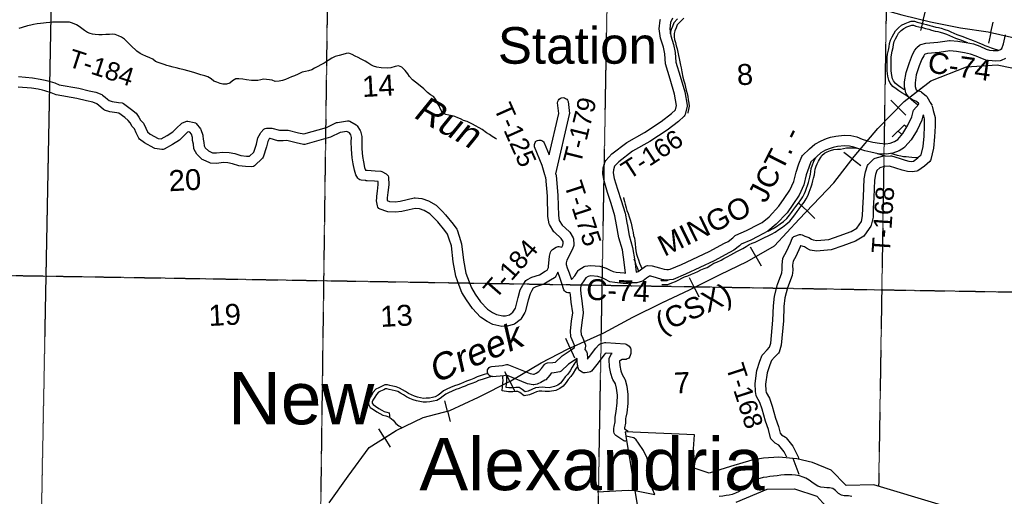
# Model space of a CAD drawing. Header units: feet. Extents: x -155 to 2562643, y -56 to 364810.
# Tile 53 of 121: x 2495666 to 2514493, y 233530 to 242643. Entities that reach past the tile are written whole.
import ezdxf
from ezdxf.enums import TextEntityAlignment as Align

# ---------------------------------------------------------------- set-up
doc = ezdxf.new("R2010")
doc.units = ezdxf.units.FT
doc.header["$MEASUREMENT"] = 0
doc.linetypes.add('HIDDEN2', pattern=[0.1875, 0.125, -0.0625])
doc.linetypes.add('water', pattern=[0])
for name, color, linetype in [('COUNTY-RD', 7, 'Continuous'), ('CR-TEXT', 7, 'Continuous'), ('INCORPORATED', 3, 'Continuous'), ('MTEXT', 2, 'Continuous'), ('RAILROAD', 6, 'Continuous'), ('SECTION', 8, 'HIDDEN2'), ('SECTION-TEXT', 8, 'Continuous'), ('STATE-RT', 2, 'Continuous'), ('STREET-RURAL', 14, 'Continuous'), ('STREET-URBAN', 15, 'Continuous'), ('TR-TEXT', 6, 'Continuous'), ('TWP-RD', 6, 'Continuous'), ('WATER-TEXT', 1, 'Continuous'), ('WATERWAY', 14, 'water')]:
    doc.layers.add(name, color=color, linetype=linetype)
doc.styles.add('ARIAL', font='arial.ttf')

msp = doc.modelspace()

# ---------------------------------------------------------------- linework, layer by layer
at = {"layer": 'COUNTY-RD'}
for points in [[(2513444, 242246.89), (2513456.16, 242247.11), (2513602.72, 242231.97), (2513763.81, 242207.16), (2513900.95, 242178.91), (2514027.47, 242134.79), (2514145.88, 242082.27), (2514208.36, 242060.68), (2514276.51, 242054.88), (2514326.83, 242052.05), (2514374.81, 242055.34), (2514421.15, 242075.97), (2514448.33, 242093.49), (2514477.85, 242183.26), (2514513.56, 242355.58)], [(2507451.61, 237816.09), (2507491.87, 237827.92), (2507535.58, 237860.52), (2507630.15, 237928.5), (2507649.78, 237937.03), (2507670.8, 237941.22), (2507761.97, 237939.69), (2507902.78, 237901.28), (2507991.41, 237872.28), (2508037.15, 237865.49), (2508073.38, 237865.95), (2508106.04, 237871.42), (2508317.95, 237961.11), (2508852, 238212.48), (2509144.05, 238369.65), (2509211.47, 238404.54), (2509299.5, 238474.83), (2509349.4, 238517.25), (2509361.93, 238525.06), (2509560.54, 238611.39), (2509675.78, 238670.39), (2509675.81, 238670.42), (2509686.03, 238675.64), (2509699.14, 238682.35), (2509699.19, 238682.36), (2509861.51, 238765.23), (2509994.65, 238876.33), (2510182.28, 239075.13), (2510283.92, 239224.46), (2510394.61, 239384.87), (2510468.69, 239551.32), (2510511.45, 239730.42), (2510565.91, 239883.99), (2510622.98, 240029.09), (2510635.9, 240047.9), (2510770.31, 240171.06), (2510868.04, 240262.67), (2510989.67, 240329.11), (2511091.18, 240369.6), (2511166.23, 240395.02), (2511271.22, 240418.83), (2511433, 240434.07), (2511559.08, 240426.51), (2511672.67, 240400.14), (2511774.09, 240360.13), (2511875.75, 240329.45), (2511981.14, 240303.98), (2512106.62, 240279.36), (2512227.65, 240272.12), (2512312.85, 240284.52), (2512393.5, 240314.24), (2512455.51, 240355.35), (2512549.54, 240464.4), (2512649.89, 240628.13), (2512723.17, 240787.43), (2512748.41, 240890.03), (2512759.07, 240910.82), (2512861.35, 241030.66), (2512850.91, 241047.74), (2512802.99, 241086.98), (2512747.75, 241106.33), (2512736.99, 241111.62), (2512674.92, 241151.99), (2512660.22, 241166.63), (2512617.31, 241232.04), (2512610.56, 241247.47), (2512588.19, 241337.17), (2512586.7, 241348.69), (2512585.39, 241452.98), (2512613.86, 241636.2), (2512676.85, 241825.18), (2512735, 241978.7), (2512783.6, 242058.46), (2512811.28, 242101.26), (2512819.43, 242110.93), (2512868.05, 242155.69), (2512882.77, 242165.12), (2512898.92, 242171.86), (2512989.03, 242192.09), (2513220.55, 242215.45), (2513444, 242246.89)], [(2514262.42, 241855.36), (2514172.81, 241862.98), (2514160.66, 241865.55), (2514072.54, 241896.01), (2513953.87, 241948.65), (2513847.62, 241985.69), (2513728.38, 242010.26), (2513577.2, 242033.55), (2513453.78, 242046.3), (2513244.53, 242016.85), (2513021.09, 241994.31), (2512977.38, 241984.5), (2512968.89, 241976.68), (2512953, 241952.1), (2512915.46, 241890.49), (2512865.31, 241758.1), (2512808.9, 241588.89), (2512785.59, 241438.79), (2512786.47, 241368.64), (2512798.47, 241320.5), (2512810.25, 241302.55), (2512830.91, 241289.11), (2512894.03, 241267), (2512909.29, 241258.43), (2512997.27, 241186.39), (2513008.32, 241173.7), (2513063.82, 241082.9), (2513064.96, 241081.74), (2513069.32, 241074.06), (2513074.35, 241066.75), (2513075.26, 241064.18), (2513075.7, 241063.46), (2513076.22, 241061.91), (2513110.82, 241000.97)], [(2514516.56, 241899.52), (2514431.95, 241861.86), (2514414.92, 241857.63), (2514328.07, 241851.67), (2514262.42, 241855.36)], [(2512949.14, 240825.44), (2512934.17, 240807.9), (2512912.83, 240721.15), (2512826.63, 240533.76), (2512711.6, 240346.07), (2512593.51, 240209.12), (2512583.22, 240200.05), (2512484.55, 240134.64), (2512362.36, 240089.62), (2512236.17, 240071.26), (2512081.28, 240080.52)], [(2512081.28, 240080.52), (2511938.37, 240108.56), (2511823.32, 240136.37), (2511708.39, 240171.05), (2511613.04, 240208.66), (2511530.28, 240227.87), (2511436.41, 240233.51), (2511302.86, 240220.93), (2511220.57, 240202.26), (2511160.35, 240181.86), (2511074.97, 240147.81), (2510986.26, 240099.35), (2510906.26, 240024.36), (2510796.47, 239923.77), (2510753.27, 239813.94), (2510703.51, 239673.62), (2510658.93, 239486.9), (2510569.77, 239286.57), (2510448.9, 239111.4), (2510338.66, 238949.43), (2510131.93, 238730.39), (2509972.42, 238597.29), (2509777.91, 238497.99), (2509646.06, 238430.49), (2509462.03, 238350.49), (2509426.69, 238320.45), (2509320.87, 238235.96), (2509237.41, 238192.77), (2508942.05, 238033.82), (2508399.55, 237778.47), (2508162.31, 237678.06), (2508091.3, 237666.17), (2508023.66, 237665.29), (2507945.28, 237676.94), (2507845.34, 237709.64), (2507733.54, 237740.13), (2507711.28, 237740.51), (2507653.75, 237699.15), (2507589.92, 237651.55), (2507573.99, 237643.59), (2507466.67, 237612.06), (2507376.61, 237610.91), (2507376.03, 237610.77), (2507372.36, 237610.77), (2507294.49, 237597.41), (2507206.94, 237601.03), (2507042.75, 237617.66), (2506953.19, 237632.6), (2506937.29, 237638.1), (2506868.68, 237675.67), (2506805.3, 237704.7), (2506717.87, 237732.13), (2506584.14, 237742.44), (2506536.86, 237735.74), (2506491.24, 237708.82), (2506440.18, 237628.99), (2506399.93, 237579.91), (2506392.5, 237537.66), (2506391.62, 237519.18), (2506391.8, 237518.26), (2506390.99, 237506.05), (2506389.94, 237484.07), (2506396.46, 237400.02), (2506411.86, 237264.73), (2506441.36, 237044.34), (2506441.14, 237029.58), (2506412.59, 236854.53), (2506396.08, 236694.71), (2506402.86, 236622.67), (2506433.83, 236552.61), (2506481.37, 236436.57), (2506485.14, 236417.21), (2506485.06, 236397.49), (2506473.19, 236339.2)], [(2506219.85, 237673.89), (2506219.85, 237673.89), (2506223.22, 237679.83), (2506278.06, 237746.7), (2506341.96, 237846.61), (2506358.9, 237862.95), (2506460.82, 237923.1), (2506479.39, 237929.6), (2506577.73, 237943.52), (2506755.98, 237929.79), (2506877.17, 237891.76), (2506958.46, 237854.53), (2507011.11, 237825.7), (2507069.3, 237816), (2507221.17, 237800.61), (2507252.17, 237799.33)], [(2506276.38, 236375.04), (2506276.38, 236375.04), (2506281.05, 236397.97), (2506249.8, 236474.24), (2506210.09, 236564.07), (2506206.02, 236579.7), (2506195.12, 236695.63), (2506214.25, 236880.92), (2506240.17, 237039.85), (2506213.36, 237240.16), (2506197.34, 237380.97), (2506194.48, 237417.89)], [(2506473.19, 236339.2), (2506503.51, 236298.45), (2506511.66, 236281.78), (2506516.61, 236263.88), (2506525.14, 236163.28), (2506525.8, 236151.97), (2506545.03, 236175.27), (2506681.8, 236360.63), (2506733.1, 236421.35), (2506747.97, 236433.34), (2506764.86, 236442.31), (2506852.5, 236469.2), (2506871.22, 236471.27), (2507243.75, 236442.29), (2507261.5, 236437.55), (2507278.06, 236429.68), (2507318.74, 236400.22), (2507333.38, 236383.66), (2507344.05, 236364.31), (2507350.24, 236343.08), (2507354.35, 236278.43), (2507351.89, 236259.36), (2507333.78, 236204.65), (2507321.18, 236184.42), (2507304.19, 236167.72), (2507283.75, 236155.48)], [(2507257.46, 234582.26), (2507239.57, 234583.43), (2507214.63, 234591.89), (2507061.78, 234693.97), (2507044.94, 234712.74), (2507033.29, 234735.11), (2507027.55, 234759.68), (2507028.93, 234823.73), (2507030.86, 234863.78), (2507050.94, 234953.31), (2507053.27, 235039.61), (2507061.04, 235081.82), (2507061.04, 235081.83), (2507073.97, 235152.15), (2507091.96, 235319.45), (2507096.71, 235464.3), (2507079.81, 235599.6), (2507057.68, 235681.97), (2507004.84, 235765.59), (2506999.51, 235776.96), (2506966.13, 235880.22), (2506941.57, 236004.94), (2506934.44, 236146.12), (2506937.3, 236165.61), (2506943.92, 236184.18), (2506984.21, 236251.59), (2506993.62, 236261.14), (2506884.02, 236269.67), (2506860.74, 236262.53), (2506838.82, 236236.59), (2506702.75, 236052.16), (2506597.55, 235924.69), (2506578.06, 235910.2), (2506555.68, 235900.8), (2506476.24, 235888.3), (2506456.61, 235889.08), (2506437.51, 235893.66), (2506419.67, 235901.87), (2506371.68, 235936.64), (2506358.73, 235950.39), (2506348.58, 235966.34), (2506341.59, 235983.91), (2506329.35, 236047.57), (2506328.35, 236102.27), (2506325.64, 236149.01), (2506324.24, 236165.53)], [(2507283.75, 236155.48), (2507261, 236148.38), (2507183.66, 236143.33), (2507156.23, 236129.5), (2507137.21, 236117.73), (2507136.21, 236116.07), (2507140.59, 236029.43), (2507160.07, 235930.48), (2507184, 235856.46), (2507238.88, 235769.62), (2507244.94, 235755.8), (2507276.55, 235638.13), (2507297.11, 235473.48), (2507291.6, 235305.46), (2507272.03, 235123.34), (2507257.75, 235045.67), (2507257.73, 235045.63), (2507252.77, 235018.68), (2507250.34, 234928.5), (2507229.8, 234836.89), (2507229.12, 234822.71), (2507301.02, 234774.69)]]:
    msp.add_lwpolyline(points, dxfattribs=at)
at = {"layer": 'INCORPORATED'}
for points in [[(2513290.41, 233363.06), (2511996.62, 233750.03), (2511467.08, 233739.08), (2511182.41, 234026.86), (2510822.12, 234175.09), (2510527.12, 234244.26), (2510456.71, 234250.33), (2510178.76, 234276.45), (2509885.17, 234261.46), (2509666.02, 234217.67), (2509260.22, 234098.58), (2508850.57, 233971.41), (2508522.92, 234080.11), (2508571.99, 234708.02), (2508571.99, 234708.02), (2507242.22, 234759.9), (2507259.22, 234682.36), (2507553.67, 232871.28)], [(2509367.58, 233417), (2509961.14, 233663.52), (2510482.75, 233670.33), (2510908.78, 233535.24), (2511079.93, 233341.73)]]:
    msp.add_lwpolyline(points, dxfattribs=at)
at = {"layer": 'RAILROAD'}
for p, q in [((2512939.81, 242636.25), (2512989.33, 242833.02)), ((2512939.81, 242636.25), (2512889.77, 242437.46)), ((2514237.27, 242397.39), (2514281.34, 242595.45)), ((2514237.27, 242397.39), (2514192.75, 242197.29)), ((2512465.84, 240962.5), (2512321.29, 241104.89)), ((2512465.84, 240962.5), (2512611.88, 240818.64)), ((2511586.39, 239979.67), (2511426.22, 240104.22)), ((2511586.39, 239979.67), (2511748.23, 239853.84)), ((2510720.24, 238985.72), (2510573.21, 239125.55)), ((2510720.24, 238985.72), (2510868.79, 238844.44)), ((2509742.1, 238117.23), (2509640.47, 238292.84)), ((2509742.1, 238117.23), (2509844.79, 237939.81)), ((2508562.56, 237525.6), (2508473.57, 237707.95)), ((2508562.56, 237525.6), (2508652.47, 237341.37)), ((2506191.91, 236365.48), (2506108.06, 236550.25)), ((2506191.91, 236365.48), (2506276.64, 236178.81)), ((2505036.77, 235728.22), (2504944.86, 235909.11)), ((2505036.77, 235728.22), (2505129.63, 235545.45)), ((2503846.57, 235159.79), (2503794.33, 235355.85)), ((2503846.57, 235159.79), (2503899.36, 234961.7)), ((2502640.52, 234645.58), (2502532.2, 234817.15)), ((2502640.52, 234645.58), (2502749.96, 234472.24))]:
    msp.add_line(p, q, dxfattribs=at)
for points in [[(2503580.85, 246930.32), (2503753, 246679.48), (2504226.16, 246174.78), (2504743.24, 245724.16), (2505318.23, 245195.43), (2505831.32, 244732.79), (2506374.36, 244232.1), (2506933.37, 244051.85), (2507474.41, 244095.91), (2508047.4, 244202.05), (2508594.43, 244093.9), (2509145.45, 243901.64), (2509716.44, 243659.3), (2510261.48, 243519.11), (2510848.44, 243316.83), (2511411.44, 243120.56), (2512032.35, 242878.22), (2512535.46, 242738.03), (2513084.48, 242599.84), (2513653.48, 242487.68), (2514182.54, 242409.57), (2514713.6, 242291.41), (2515262.63, 242193.27), (2515317.81, 242184.8)], [(2512535.46, 242738.03), (2513084.48, 242599.84), (2513653.48, 242487.68), (2514182.54, 242409.57), (2514713.6, 242291.41)], [(2501580.84, 233403.11), (2501946.19, 233917.82), (2502347.48, 234460.57), (2502864.57, 234787.03), (2503379.66, 235035.37), (2503890.75, 235171.56), (2504441.78, 235425.91), (2505056.69, 235738.34), (2505637.66, 236082.82), (2506142.77, 236343.18), (2506835.54, 236657.61), (2507392.56, 236954.02), (2507945.58, 237230.41), (2508470.65, 237480.75), (2509061.6, 237769.15), (2509576.69, 238021.5), (2510095.77, 238321.92), (2510568.93, 238826.62), (2511231.76, 239523.58), (2511621.07, 240024.27), (2512074.27, 240565.02), (2512577.38, 241075.73), (2513088.48, 241472.28), (2513769.27, 241742.65), (2514358.23, 241782.71), (2514885.3, 241674.56)], [(2512074.27, 240565.02), (2512577.38, 241075.73), (2512956.67, 241370.01)], [(2507955.24, 237235.01), (2508470.65, 237480.75), (2509061.6, 237769.15), (2509576.69, 238021.5), (2510095.77, 238321.92), (2510568.93, 238826.62), (2511231.76, 239523.58), (2511621.07, 240024.27), (2512074.27, 240565.02)], [(2502581.89, 234608.56), (2502864.57, 234787.03), (2503379.66, 235035.37), (2503890.75, 235171.56), (2504441.78, 235425.91), (2505056.69, 235738.34), (2505637.66, 236082.82), (2506142.77, 236343.18), (2506835.54, 236657.61), (2507392.56, 236954.02), (2507417.88, 236966.67)]]:
    msp.add_lwpolyline(points, dxfattribs=at)
at = {"layer": 'RAILROAD', "const_width": 0.08}
for points in [[(2514713.6, 242291.41), (2514182.54, 242409.57), (2513653.48, 242487.68), (2513084.48, 242599.84), (2512535.46, 242738.03)], [(2514885.3, 241674.56), (2514358.23, 241782.71), (2513769.27, 241742.65), (2513088.48, 241472.28), (2512577.38, 241075.73), (2512074.27, 240565.02), (2511621.07, 240024.27), (2511231.76, 239523.58), (2510568.93, 238826.62), (2510095.77, 238321.92), (2509576.69, 238021.5), (2509061.6, 237769.15), (2508470.65, 237480.75), (2507945.58, 237230.41), (2507392.56, 236954.02), (2506835.54, 236657.61), (2506142.77, 236343.18), (2505637.66, 236082.82), (2505056.69, 235738.34), (2504441.78, 235425.91), (2503890.75, 235171.56), (2503379.66, 235035.37), (2502864.57, 234787.03), (2502347.48, 234460.57), (2501946.19, 233917.82), (2501580.84, 233403.11)]]:
    msp.add_lwpolyline(points, dxfattribs=at)
at = {"layer": 'SECTION'}
for points in [[(2496068.83, 232352.56), (2496624.34, 261237.99)], [(2501779.71, 260417.35), (2501407.06, 232378.22)], [(2512484.97, 258667.37), (2512089.73, 233732.02)], [(2506711.1, 232286.6), (2507140.33, 256606.45)], [(2485948.38, 237909.44), (2527310.67, 237229.17)]]:
    msp.add_lwpolyline(points, dxfattribs=at)
at = {"layer": 'STATE-RT', "color": 2, "linetype": 'Continuous', "const_width": 0.05}
for points in [[(2507781.84, 233452.28), (2507817.24, 233577.32), (2507854.89, 233690.37), (2507895.38, 233763.4), (2507936.34, 233814.38), (2507981.69, 233847.42), (2508033.41, 233862.54), (2508123.57, 233858.44), (2508210.16, 233834.21), (2508343.27, 233786.91), (2508480.64, 233727.67), (2508609.87, 233674.28), (2508712.84, 233632.35), (2508807.43, 233608.29), (2508877.71, 233597.75), (2508929.78, 233596.85), (2509011.6, 233608.6), (2509117.09, 233636.9), (2509244.26, 233681.68), (2509244.21, 233683.69), (2509431.02, 233747.78), (2509625.62, 233822.06), (2509750.53, 233878.83), (2509843.85, 233914.88), (2509917.46, 233936.49), (2510003.24, 233950.33), (2510117.12, 233960.76), (2510265.26, 233959.88), (2510415.49, 233955.04), (2510569.81, 233946.28), (2510656.48, 233918.05), (2510773.58, 233870.41), (2510921.17, 233801.36), (2511054.78, 233730.02), (2511105.73, 233686.99), (2511150.81, 233637.83), (2511214.74, 233548.98), (2511267.56, 233512)], [(2514288.29, 233526.06), (2514494.78, 233621.65)]]:
    msp.add_lwpolyline(points, dxfattribs=at)
at = {"layer": 'STREET-RURAL'}
for points in [[(2512609.84, 240598.06), (2512579.32, 240626.03), (2512350.99, 240402.09)], [(2512464.05, 240512.98), (2512527.55, 240451.71)]]:
    msp.add_lwpolyline(points, dxfattribs=at)
at = {"layer": 'STREET-URBAN'}
for points in [[(2507812.76, 233561.49), (2507765.23, 233664.64), (2507734.13, 233826.38), (2507692.61, 234009.95), (2507679.91, 234150), (2507661.87, 234255.87), (2507591.07, 234404.79), (2507500.41, 234547.29), (2507455.23, 234610.53), (2507408.61, 234645.67), (2507259.22, 234682.36)], [(2510569.81, 233946.28), (2510456.71, 234250.33)], [(2506710.77, 233616.87), (2507300.96, 233645.09), (2507425.9, 233637.83)], [(2507425.9, 233637.83), (2507812.76, 233561.49)]]:
    msp.add_lwpolyline(points, dxfattribs=at)
at = {"layer": 'TWP-RD'}
for points in [[(2507252.17, 237799.33), (2507226.97, 238004.88), (2507189.82, 238242.45), (2507121.88, 238471.12), (2507080.11, 238719.57), (2507048.48, 238895.41), (2506976.44, 239125.52), (2506904.29, 239339.66), (2506840.6, 239559.43), (2506814.07, 239696.97), (2506813.42, 239711.64), (2506823.59, 239810.35), (2506859.56, 239933.25), (2506871.32, 239953.77), (2506986.99, 240076.52), (2507274.88, 240295.24), (2507609.87, 240483.37), (2507931.82, 240696.14), (2508131.89, 240847.15), (2508205.93, 240916.69), (2508225.9, 241003.62), (2508186.26, 241216.32), (2508104.66, 241503.6), (2508012.18, 241797.43), (2508002.52, 241989.12), (2507976.66, 242119.08), (2507918.85, 242286.9), (2507892.76, 242467.13), (2507912.53, 242634.76), (2507916.91, 242650.16)], [(2508147.5, 242671.25), (2508108.32, 242587.38), (2508094.46, 242469.79), (2508114.09, 242334.21), (2508170.17, 242171.41), (2508201.53, 242013.79), (2508210.64, 241833.06), (2508296.28, 241560.96), (2508381.18, 241262.06), (2508428.21, 241009.71), (2508427.78, 240989.13), (2508391.82, 240832.61), (2508383.71, 240814.59), (2508372.23, 240798.5), (2508260.96, 240694), (2508047.32, 240532.74), (2507714.11, 240312.53)], [(2495646.59, 241554.72), (2495913.62, 241530.84), (2496055.33, 241508.44), (2496150.92, 241488.96), (2496203.85, 241474.53), (2496338.74, 241432.85), (2496419.12, 241398.97), (2496798.22, 241335.22), (2496994.16, 241285.82), (2497124.56, 241254.61)], [(2502519.4, 239551.67), (2502453.61, 239554.66), (2502308.28, 239563.19), (2502306.45, 239562.88), (2502295.13, 239563.96), (2502283.86, 239564.62), (2502282.11, 239565.2), (2502193.29, 239573.68), (2502170.47, 239581.64), (2502150.19, 239594.82), (2502133.64, 239612.45), (2502095.96, 239679.3), (2502067.96, 239765.57), (2502042.35, 239886.78), (2502023.34, 240002.91), (2502009.91, 240166.18), (2502007.26, 240310.76), (2502007.6, 240387.86), (2501994.8, 240440.4), (2501972.17, 240477.05), (2501922.12, 240503.43), (2501792.08, 240484.86), (2501606.23, 240396.09), (2501119.34, 240257.52), (2501094.75, 240256.72), (2500952.83, 240287.36), (2500771.93, 240332.46), (2500702.16, 240327.75), (2500602.84, 240328.34), (2500458.16, 240369.81), (2500440.97, 240369.96), (2500436.21, 240365), (2500411.87, 240316.61), (2500387.68, 240209.27), (2500323.72, 240013.5), (2500310.41, 239992.44), (2500157.93, 239847.69), (2500133.68, 239834.86), (2500106.87, 239829.03), (2499986.32, 239836.1), (2499856.73, 239851.3), (2499732.29, 239888.33), (2499643.23, 239906.27), (2499559.87, 239911.43), (2499438.5, 239895.17), (2499316.14, 239902.35), (2499299.03, 239906.43), (2499171.98, 239961.57), (2499157, 239971.58), (2499055.17, 240070.09), (2499003.9, 240158.31), (2498997.42, 240177.65), (2498987.18, 240262.41), (2498973.27, 240335.76), (2498970.51, 240390.5), (2498949.03, 240452.69), (2498917.37, 240492.84), (2498887.22, 240498.44), (2498872.01, 240491.49), (2498808.73, 240430.68), (2498721.02, 240341.59), (2498587.2, 240258.06), (2498429.35, 240166.45), (2498406.72, 240159.68), (2498383.12, 240158.37), (2498253.47, 240181.91), (2498238.46, 240187.19), (2498052.49, 240288.1), (2497960.09, 240360.94), (2497946.15, 240378.07), (2497894.56, 240481.41), (2497861.49, 240556.15), (2497819.59, 240598.45), (2497776.03, 240669.08), (2497741.81, 240717.82), (2497678.91, 240772.08), (2497563.85, 240857.43), (2497526.46, 240861.57), (2497390.68, 240882.78), (2497289.14, 240914.69), (2497270.83, 240925.02), (2497218.49, 240971.23), (2497176.9, 241003.77), (2497141.59, 241033.45), (2497064.81, 241063.27), (2496946.43, 241091.6), (2496757.13, 241139.32), (2496362.94, 241205.61), (2496270.22, 241244.69), (2496148.01, 241282.45), (2496104.59, 241294.29), (2496019.74, 241311.58), (2495889.07, 241332.24), (2495635.95, 241354.88)], [(2497124.56, 241254.61), (2497237.11, 241210.91), (2497251.29, 241202.51), (2497302.9, 241159.13), (2497346.41, 241125.09), (2497379.39, 241095.97), (2497436.34, 241078.08), (2497552.92, 241059.87), (2497625.94, 241051.77), (2497650.65, 241042.06), (2497803.98, 240928.32), (2497891.23, 240853.06), (2497943.13, 240779.13), (2497977.79, 240722.93), (2498022.95, 240677.35), (2498033.25, 240662.25), (2498075.58, 240566.58), (2498110.16, 240497.31), (2498162.89, 240455.74), (2498312.78, 240374.41), (2498371.01, 240363.84), (2498484.02, 240429.42), (2498595.07, 240498.74), (2498668.16, 240572.97), (2498751.77, 240653.33), (2498765.75, 240662.83), (2498842.15, 240697.74), (2498862.12, 240702.3), (2498882.58, 240702.72), (2499002.7, 240680.42), (2499024.67, 240670.52), (2499043.66, 240655.68), (2499121.75, 240556.66), (2499129.81, 240541.91), (2499166.5, 240435.68), (2499169.19, 240421.81), (2499172.33, 240359.54), (2499184.93, 240293.08), (2499192.29, 240232.19), (2499214.15, 240194.56), (2499276.53, 240134.22), (2499354.33, 240100.45), (2499431.01, 240095.95), (2499552.69, 240112.25), (2499669.26, 240105.05), (2499780.66, 240082.61), (2499897.21, 240047.92), (2500003.83, 240035.42), (2500061.62, 240032.03), (2500145.33, 240111.5), (2500194.64, 240262.43), (2500222.16, 240384.52), (2500267.67, 240475.03), (2500276.33, 240487.27), (2500336.06, 240549.45), (2500359.56, 240563.35), (2500385.93, 240570.44), (2500487.1, 240569.57), (2500631.52, 240528.18), (2500696.01, 240527.79), (2500781.92, 240533.59), (2500797.48, 240532.21), (2500998.14, 240482.18), (2501100.48, 240460.09), (2501535.25, 240583.83), (2501726.55, 240675.2), (2501741.12, 240679.61), (2501936.33, 240707.49), (2501957.26, 240706.08), (2501977.44, 240700.36), (2502101.4, 240635.01), (2502120.98, 240616.72), (2502177.43, 240525.31), (2502183.51, 240510.77), (2502207.7, 240411.44), (2502207.26, 240312.16), (2502209.75, 240176.23), (2502222, 240027.31), (2502238.97, 239923.64), (2502261.46, 239817.26), (2502277.93, 239766.51), (2502310.53, 239763.4), (2502464.01, 239754.4), (2502568.59, 239749.63), (2502590.35, 239743.6), (2502676.35, 239697.13), (2502695.41, 239679.17), (2502709.2, 239656.91), (2502716.8, 239631.84), (2502721.87, 239482.4), (2502703.53, 239341.42), (2502693.89, 239239.23), (2502691.62, 239187.59), (2502692.14, 239184.32), (2502735.18, 239169.02), (2502843.49, 239162.79), (2502938.16, 239175.13), (2503071.9, 239202.61), (2503210.23, 239236.86)], [(2503210.23, 239236.86), (2503228.84, 239237.92), (2503356.04, 239221.4), (2503481.4, 239178.89), (2503628.56, 239093.48), (2503729.25, 238992.52), (2503747.83, 238973.89), (2503808.02, 238913.53), (2503956.04, 238733.68), (2504024.19, 238639.39), (2504031.55, 238624.56), (2504067.52, 238506.49), (2504116.99, 238360.11), (2504151.38, 238043.05), (2504197.81, 237795.45), (2504257.71, 237632.79), (2504302.59, 237516.13), (2504374.62, 237395.75), (2504479.19, 237246.28), (2504608.97, 237108.2), (2504705.84, 237043.64), (2504780.17, 237005.6), (2504903.24, 236977.96), (2504958.22, 236980.35), (2505028.79, 237000.16), (2505093.73, 237048.15), (2505144.78, 237128.14), (2505195.38, 237334.11), (2505238.01, 237475.34), (2505283.56, 237568.67), (2505343.85, 237654.19), (2505362.2, 237670.12), (2505457.32, 237718.82), (2505604.61, 237766.53), (2505713.85, 237833.21), (2505753.99, 237856.7), (2505775.04, 237904.23), (2505776.95, 237920.73), (2505799.53, 238122.27), (2505814.94, 238197.14), (2505820.82, 238212.45), (2505829.1, 238226.58), (2505839.58, 238239.19), (2505851.96, 238249.91), (2505924.41, 238294.35), (2505942.37, 238301.09), (2505961.29, 238304.29), (2505980.48, 238303.83), (2506029.72, 238293.08), (2506050.57, 238333.2), (2506060.09, 238360.5), (2506056.48, 238400.7), (2506022.16, 238459.12), (2505890.13, 238577.41), (2505880.63, 238588.89), (2505797.98, 238725.87), (2505791.57, 238742.75), (2505766.31, 238879.34), (2505757.14, 239270.5), (2505723.54, 239631.75), (2505722.92, 239633.89), (2505722.91, 239633.91), (2505713.92, 239664.91), (2505710.39, 239676.44), (2505710.36, 239677.18), (2505659.47, 239852.68), (2505511.2, 240213.49), (2505507.43, 240234.17), (2505508.04, 240255.19), (2505513, 240275.61), (2505522.1, 240294.55), (2505534.94, 240311.19), (2505550.98, 240324.81), (2505569.48, 240334.79), (2505589.65, 240340.7), (2505610.6, 240342.29), (2505631.43, 240339.49), (2505651.24, 240332.41), (2505669.13, 240321.38), (2505684.33, 240306.87), (2505696.19, 240289.51), (2505791.32, 240058), (2505974.41, 240852.47), (2505951.9, 241055.14), (2505955.86, 241081.16), (2505966.43, 241105.28), (2505982.88, 241125.84), (2506004.08, 241141.44), (2506028.62, 241151.03), (2506054.79, 241153.93), (2506080.81, 241149.97), (2506104.93, 241139.4), (2506125.49, 241122.95), (2506141.09, 241101.75), (2506150.68, 241077.21), (2506176, 240849.25), (2506175.02, 240832.37), (2505913.14, 239696.01), (2505915, 239689.61)], [(2513116.04, 240987.64), (2513134.86, 240907.45), (2513167.78, 240774.75), (2513168.67, 240605.59), (2513158.05, 240404.35), (2513139.1, 240188.94), (2513088.93, 239970.6), (2513079.99, 239951.44), (2513067.24, 239934.58), (2512963.96, 239845.3), (2512842.4, 239755.39), (2512819.08, 239745.9), (2512728.76, 239733.54), (2512640.32, 239739.5), (2512542.27, 239762.76), (2512419.71, 239801.94), (2512299.82, 239841.33), (2512198.5, 239833.19), (2512111.44, 239811.44), (2512056.02, 239757.43), (2512031.65, 239683.85), (2512010.58, 239574.87), (2511997.04, 239244.58), (2511985.02, 239035.63), (2511983.9, 238866.62), (2511947.74, 238711.74), (2511940.18, 238694.63), (2511819.97, 238519.93), (2511804.74, 238505.48), (2511649.05, 238410.07), (2511402.33, 238319.64), (2511182.18, 238245.71), (2510904.04, 238216.36), (2510780.82, 238238.25), (2510767.12, 238242.79), (2510709.04, 238271.84), (2510670.96, 238296.89), (2510599.38, 238319.99), (2510598.12, 238320.65), (2510590.15, 238299.23), (2510505.92, 238117.79), (2510452.65, 238025.47), (2510445.2, 237946.36), (2510446.87, 237854.73), (2510434.1, 237751.55), (2510345.9, 237516.84), (2510293.22, 237322.12), (2510277.55, 237158.98), (2510268.61, 236884.4), (2510225.7, 236421.73), (2510185.52, 236287.92), (2510173.53, 236267.38), (2510101.06, 236191.92), (2510040.25, 236126.94), (2510008.3, 236044.83), (2509958.85, 235890.29), (2509927.61, 235676.16), (2509931.6, 235554.11), (2509938.44, 235516.02), (2510000.98, 235405.21), (2510051.29, 235252.27), (2510115.06, 235024.16), (2510172.28, 234863.81), (2510204.91, 234736.07), (2510234.93, 234708.03)], [(2510332.45, 234275.36), (2510280.39, 234379.62), (2510183.15, 234505.44), (2510113.45, 234547.83), (2510040.05, 234616.37), (2510028.83, 234631.77), (2510020.73, 234648.98), (2509980.8, 234805.33), (2509924.34, 234963.55), (2509859.89, 235194.07), (2509817.14, 235324.03), (2509751.78, 235439.84), (2509746.07, 235455.69), (2509732.18, 235533.06), (2509727.13, 235687.41), (2509763.33, 235935.51), (2509819.68, 236111.63), (2509864.32, 236226.35), (2509874.51, 236242.54), (2509955.92, 236329.52), (2510004.32, 236379.93), (2510028.4, 236460.11), (2510068.91, 236896.9), (2510077.87, 237171.82), (2510095.76, 237358.05), (2510155.32, 237578.26), (2510238.54, 237799.68), (2510246.65, 237865.24), (2510245.02, 237953.93), (2510256.59, 238076.67), (2510263.14, 238097.21), (2510328.26, 238210.06), (2510405.45, 238376.35), (2510436.62, 238460.07), (2510449.19, 238479.11), (2510465.74, 238494.83), (2510485.4, 238506.42), (2510576.39, 238535.11), (2510602.8, 238536.24), (2510628.58, 238530.48), (2510677.07, 238505.07), (2510758.2, 238478.89), (2510809.07, 238445.43), (2510837.18, 238431.37), (2510911.18, 238418.22), (2511139.35, 238442.3), (2511336.07, 238508.36), (2511561.52, 238591), (2511673.19, 238659.43), (2511759.4, 238784.73), (2511784.06, 238890.32), (2511785.06, 239042.04), (2511797.28, 239254.42), (2511811.36, 239598.07), (2511837.73, 239734.48), (2511877.61, 239854.87), (2511890.36, 239875.25), (2512000.69, 239982.78), (2512023.87, 239995.71), (2512166.04, 240031.23), (2512313.83, 240043.1), (2512333.63, 240040.74), (2512481.37, 239992.2), (2512595.87, 239955.6), (2512670.33, 239937.94), (2512721.86, 239934.46), (2512754.15, 239938.88), (2512838.91, 240001.57), (2512903.7, 240057.58), (2512941.08, 240220.24), (2512958.51, 240418.38), (2512968.65, 240610.34), (2512967.9, 240749.8), (2512949.14, 240825.44)], [(2507714.11, 240312.53), (2507384.86, 240127.62), (2507121.18, 239927.3), (2507041.44, 239842.68), (2507020.67, 239771.7), (2507014.64, 239713.14), (2507035.24, 239606.31), (2507095.19, 239399.46), (2507166.66, 239187.34), (2507243.1, 238943.17), (2507275, 238765.82), (2507275.23, 238765.29), (2507277.14, 238753.92), (2507279.38, 238741.48), (2507279.33, 238740.89), (2507317.08, 238516.35), (2507385.34, 238286.58), (2507425.09, 238032.5), (2507451.61, 237816.09)], [(2505915, 239689.61), (2505915, 239689.6), (2505920.92, 239669.19), (2505956.92, 239282.12), (2505965.89, 238899.99), (2505983.28, 238805.89), (2506040.29, 238711.4), (2506172.98, 238592.52), (2506182.79, 238580.53), (2506245.92, 238473.08), (2506252.69, 238451.97), (2506262.16, 238346.26), (2506259.55, 238325.11), (2506234.69, 238253.77), (2506173.49, 238136.01), (2506170.88, 238130.04), (2506169.74, 238128.4), (2506130.75, 238047.98), (2506115.87, 237992.61), (2506115.4, 237960.89), (2506135, 237897.97), (2506171.79, 237804.77), (2506219.85, 237673.89)], [(2506194.48, 237417.89), (2506144.05, 237421.23), (2506120.9, 237428.59), (2506100.18, 237441.28), (2506083.09, 237458.58), (2506070.65, 237479.45), (2506033.93, 237599.99), (2505984.87, 237733.58), (2505953.45, 237813.18), (2505919.55, 237736.64), (2505907.33, 237719.7), (2505891.88, 237705.66), (2505816.47, 237661.53), (2505688.68, 237583.53), (2505534.19, 237533.49), (2505486.1, 237508.87), (2505456.26, 237466.53), (2505424.81, 237402.1), (2505388.36, 237281.33), (2505333.12, 237056.45), (2505326.67, 237041.38), (2505247.41, 236917.18), (2505234.87, 236903.76), (2505125.58, 236823.01), (2505109.25, 236815.02), (2504990.02, 236781.55), (2504885.36, 236777), (2504711.61, 236816.02), (2504604.49, 236870.84), (2504478.95, 236954.5), (2504323.58, 237119.81), (2504206.66, 237286.94), (2504122.12, 237428.22), (2504070.53, 237562.33), (2504004.33, 237742.09), (2503953.38, 238013.79), (2503920.51, 238316.8), (2503877.08, 238445.32), (2503847.49, 238542.43), (2503797.62, 238611.44), (2503659.66, 238779.07), (2503606.22, 238832.65), (2503587.63, 238851.29), (2503505.47, 238933.68), (2503398.27, 238995.89), (2503310.6, 239025.62), (2503230.99, 239035.96), (2503116.08, 239007.51), (2502971.25, 238977.75), (2502850.74, 238962.05), (2502702.32, 238970.58), (2502688.38, 238973.4), (2502556.38, 239020.31), (2502534.24, 239035.78), (2502517, 239056.56), (2502505.89, 239081.16), (2502490.94, 239176.35), (2502493.73, 239239.96), (2502493.31, 239242.44), (2502494.3, 239252.91), (2502494.77, 239263.7), (2502495.55, 239266.17), (2502504.75, 239363.72), (2502521.43, 239491.97), (2502519.4, 239551.67)], [(2504609.23, 235919.7), (2504613.73, 235945.65), (2504624.79, 235969.54), (2504641.67, 235989.77), (2504663.19, 236004.93), (2504687.9, 236014), (2504897.64, 236032.94), (2504971.8, 236047.11), (2504990.86, 236047.09), (2505009.59, 236043.46), (2505428.71, 235875.4), (2505490.54, 235865.29), (2505504.49, 235867.38), (2505538.41, 235884.91), (2505594.46, 235913.87), (2505646.43, 235971.06), (2505699.72, 236048.05), (2505716.51, 236063.36), (2505736.31, 236074.51), (2505758.11, 236080.93), (2505858.29, 236086.98), (2505911.49, 236097.71), (2506038.08, 236214.87), (2506213.9, 236332.34), (2506276.38, 236375.04)], [(2506324.24, 236165.53), (2506162.33, 236057.35), (2506016.61, 235922.48), (2505992.08, 235909.93), (2505884.2, 235888.18), (2505830.03, 235884.91), (2505803.35, 235846.36), (2505724.36, 235759.43), (2505710.2, 235748.55), (2505630.21, 235707.22), (2505574.26, 235678.31), (2505558.6, 235673.25), (2505496.96, 235664.03), (2505481.4, 235664.14), (2505374.73, 235681.56), (2504971.19, 235843.38), (2504925.47, 235834.64), (2504705.9, 235814.81), (2504679.95, 235819.31), (2504656.06, 235830.37), (2504635.83, 235847.25), (2504620.67, 235868.77), (2504611.6, 235893.48), (2504609.23, 235919.7)], [(2510234.93, 234708.03), (2510310.76, 234661.91), (2510324.44, 234649.68), (2510450.59, 234486.46), (2510552.06, 234283.22), (2510557.32, 234257.43), (2510556.15, 234238.03)]]:
    msp.add_lwpolyline(points, dxfattribs=at)
at = {"layer": 'WATERWAY'}
for points in [[(2508362.61, 242675.33), (2508299.79, 242609.79), (2508239.02, 242542.28), (2508216.13, 242485.58), (2508195.16, 242432.94), (2508180.3, 242376.41), (2508181.51, 242318.2), (2508188.62, 242266.13), (2508207.96, 242204.28), (2508219.2, 242146.27), (2508236.5, 242086.38), (2508249.91, 242020.38), (2508261.24, 241958.36), (2508276.53, 241898.43), (2508289.82, 241838.46), (2508303.15, 241776.47), (2508312.34, 241720.43), (2508323.88, 241648.38), (2508346.11, 241544.41), (2508365.58, 241476.53), (2508382.92, 241414.63), (2508398.25, 241352.69), (2508411.41, 241298.74), (2508426.92, 241228.77), (2508440.04, 241176.82), (2508447.48, 241108.7), (2508462.81, 241046.76), (2508464.07, 240986.54), (2508455.3, 240926.12), (2508442.52, 240865.61), (2508440.45, 240855.67)], [(2504783.69, 240356.81), (2504761.94, 240368.78), (2504700.9, 240409.7), (2504648.02, 240444.77), (2504591.16, 240477.75), (2504507.53, 240544.32), (2504448.75, 240573.24), (2504383.75, 240612.07), (2504322.88, 240644.97), (2504272.21, 240670.04), (2504219.53, 240695.07), (2504152.86, 240717.81), (2504096.13, 240744.76), (2504041.45, 240769.75), (2503984.8, 240792.7), (2503934.43, 240803.72), (2503869.97, 240816.46), (2503811.44, 240833.34), (2503750.62, 240864.23), (2503715.11, 240931.78), (2503685.65, 240997.45), (2503648.39, 241052.91), (2503620.98, 241116.61), (2503581.71, 241172.04), (2503522.77, 241208.99), (2503465.74, 241250), (2503396.06, 241320.87), (2503293.96, 241407.15), (2503236.9, 241450.16), (2503177.79, 241495.14), (2503120.34, 241556.22), (2503085.13, 241609.72), (2503037.71, 241671.01), (2502974.21, 241733.97), (2502911.51, 241758.8), (2502845.51, 241749.42), (2502761.75, 241725.62), (2502705.82, 241714.44), (2502575.28, 241721.81), (2502494.78, 241734.23), (2502432.2, 241753.03), (2502379.44, 241782.08), (2502324.59, 241815.09), (2502269.7, 241850.12), (2502198.64, 241890.84), (2502137.9, 241917.72), (2502081.13, 241946.68), (2502022.27, 241979.62), (2501961.66, 242000.47), (2501961.66, 242000.47), (2501907.56, 241997.36), (2501847.74, 241980.07), (2501773.97, 241958.48), (2501698.2, 241936.85), (2501632.57, 241909.41), (2501563.36, 241861.81), (2501488.13, 241814.09), (2501426.68, 241778.69), (2501367.2, 241745.35), (2501303.67, 241713.93), (2501250.11, 241684.72), (2501186.33, 241665.35), (2501130.48, 241650.15), (2501068.49, 241640.85), (2500989.08, 241601.08), (2500919.49, 241571.54), (2500861.76, 241550.28), (2500806.16, 241523.04), (2500748.52, 241497.77), (2500688.74, 241478.47), (2500624.83, 241465.12), (2500552.64, 241463.65), (2500494.04, 241484.54), (2500441.69, 241493.51), (2500383.38, 241500.35), (2500331.16, 241503.31), (2500277.19, 241494.17), (2500217.25, 241482.91), (2500151.08, 241481.56), (2500098.9, 241482.5), (2500000.36, 241494.54), (2499933.94, 241505.24), (2499857.54, 241513.72), (2499799.39, 241512.53), (2499737.94, 241477.14), (2499684.73, 241431.87), (2499622.95, 241412.54), (2499552.81, 241409.1), (2499502.43, 241420.12), (2499433.63, 241448.84), (2499379.03, 241469.81), (2499325.98, 241512.91), (2499263.02, 241549.78), (2499204.37, 241572.68), (2499129.8, 241589.23), (2499073.28, 241606.15), (2499014.72, 241625.04), (2498954.1, 241645.89), (2498879.45, 241666.46), (2498810.86, 241685.14), (2498726.23, 241703.49), (2498655.67, 241720.12), (2498603.25, 241733.11), (2498530.6, 241753.72), (2498480.14, 241768.75), (2498427.63, 241785.75), (2498371.02, 241806.69), (2498316.47, 241825.66), (2498265.92, 241844.71), (2498208.9, 241885.71), (2498152.17, 241912.67), (2498075.3, 241943.23), (2498018.62, 241968.18), (2497967.86, 241997.27), (2497904.7, 242044.17), (2497792.11, 242152.32), (2497730.66, 242213.32), (2497669.25, 242272.31), (2497612.35, 242307.3), (2497553.57, 242336.22), (2497490.95, 242357.03), (2497438.57, 242368.01), (2497380.51, 242362.81), (2497314.42, 242357.44), (2497240.28, 242353.92), (2497178.07, 242354.66), (2497111.74, 242361.34), (2497061.44, 242368.35), (2497011.06, 242379.37), (2496960.52, 242398.42), (2496905.63, 242433.44), (2496852.61, 242474.53), (2496801.65, 242513.65), (2496750.89, 242542.74), (2496677.95, 242577.4), (2496621.43, 242594.32), (2496559.23, 242595.06), (2496483, 242595.51), (2496356.68, 242592.93), (2496296.48, 242593.71), (2496240.42, 242588.55), (2496174.34, 242583.18), (2496122.29, 242578.11), (2496062.22, 242572.86), (2496002.23, 242563.61), (2495928.25, 242552.05), (2495876.33, 242540.95), (2495818.48, 242525.72), (2495710.79, 242495.4), (2495649.01, 242476.07)], [(2508244.83, 242660.84), (2508174.43, 242582.62), (2508146.52, 242513.5), (2508123.79, 242456.44), (2508105.1, 242385.34), (2508105.41, 242370.42)], [(2512842.23, 241000.37), (2512832.48, 241013.45), (2512769.19, 241066.38), (2512713.92, 241119.47), (2512658.82, 241164.54), (2512587.6, 241213.29), (2512532.75, 241246.31), (2512473.76, 241285.27), (2512422.88, 241320.37), (2512361.72, 241367.32), (2512310.21, 241432.54), (2512286.98, 241488.29), (2512265.42, 241560.15), (2512258.31, 241612.21), (2512251.25, 241662.27), (2512252.21, 241712.49), (2512255.17, 241762.76), (2512256.05, 241817), (2512255, 241867.18), (2512255.7, 241929.45), (2512258.58, 241983.73), (2512277.08, 242058.4), (2512291.74, 242124.97), (2512300.51, 242185.4), (2512317.17, 242252), (2512345.99, 242312.84), (2512378.86, 242371.74), (2512411.78, 242428.64), (2512468.67, 242490.05), (2512529.86, 242537.49), (2512597.32, 242573), (2512658.98, 242598.36), (2512714.79, 242615.56), (2512772.98, 242614.74), (2512825.57, 242593.73), (2512875.99, 242580.7), (2512944.5, 242566.03), (2513005.03, 242549.19), (2513069.57, 242532.44), (2513122.04, 242517.44), (2513184.61, 242498.64), (2513236.91, 242491.67), (2513287.34, 242478.65), (2513356.01, 242455.95), (2513416.63, 242435.1), (2513471.27, 242412.12)], [(2512578.15, 241306.52), (2512572.77, 241309.76), (2512515.72, 241347.44), (2512467.04, 241381.02), (2512414.79, 241421.13), (2512375.47, 241470.92), (2512357.7, 241513.56), (2512338.94, 241576.1), (2512332.6, 241622.52), (2512326.35, 241666.82), (2512327.17, 241709.57), (2512330.13, 241759.95), (2512331.06, 241817.18), (2512330.01, 241867.54), (2512330.68, 241927.04), (2512333.1, 241972.63), (2512350.11, 242041.31), (2512365.57, 242111.5), (2512374.19, 242170.88), (2512388.13, 242226.6), (2512412.7, 242278.47), (2512444.07, 242334.68), (2512472.5, 242383.82), (2512519.5, 242434.56), (2512570.62, 242474.19), (2512629.12, 242504.98), (2512684.34, 242527.7), (2512725.57, 242540.4), (2512758.04, 242539.94), (2512802.18, 242522.31), (2512858.75, 242507.69), (2512926.58, 242493.17), (2512985.56, 242476.76), (2513049.84, 242460.08), (2513100.94, 242445.47), (2513168.76, 242425.09), (2513222.53, 242417.92), (2513266.17, 242406.66), (2513332.04, 242384.88), (2513389.87, 242364.99), (2513441.97, 242343.08)], [(2513441.97, 242343.08), (2513500.2, 242318.36), (2513558.92, 242292.52), (2513619.91, 242270.78), (2513671.83, 242252), (2513752.04, 242221.77), (2513788.18, 242207.92)], [(2513471.27, 242412.12), (2513529.96, 242387.21), (2513586.65, 242362.26), (2513645.26, 242341.37), (2513697.81, 242322.36), (2513778.68, 242291.88), (2513843.39, 242267.09), (2513897.99, 242246.12), (2513960.73, 242219.28), (2514015.38, 242196.3), (2514071.98, 242175.37), (2514122.61, 242152.3), (2514179.26, 242129.36), (2514239.91, 242106.5), (2514298.52, 242085.61), (2514361.1, 242066.8), (2514379.02, 242061.92)], [(2510799.14, 239449.88), (2510819.06, 239507.38), (2510832.99, 239561.52), (2510845.85, 239615.82), (2510861.68, 239676.01), (2510869.28, 239733.43), (2510875.41, 239783.83), (2510893.09, 239842.73), (2510911.31, 239886.63), (2510937.82, 239936.84), (2510977.32, 240003.93), (2511001.67, 240043.81), (2511056.68, 240090.08), (2511103.42, 240113.86), (2511167.43, 240139.17), (2511231.9, 240159.8), (2511301.76, 240168.07), (2511358.03, 240167.13), (2511418.45, 240177.7), (2511475.83, 240190.04), (2511536.78, 240193.08), (2511592.62, 240194.22), (2511655.52, 240190.11), (2511667.71, 240187.93)], [(2512059.46, 240087.57), (2512109.61, 240073.62), (2512170.14, 240055.43), (2512212.31, 240041.05)], [(2512337.8, 240081.57), (2512378.77, 240070.41), (2512443.31, 240053.65), (2512513.82, 240039.03), (2512564.16, 240030.01), (2512614.37, 240027.02), (2512664.66, 240020.02), (2512722.94, 240015.18), (2512789.27, 240008.5), (2512845.37, 240011.66), (2512876.53, 240039.36)], [(2510728.27, 239474.44), (2510747.19, 239529.04), (2510760.18, 239579.51), (2510773.08, 239634), (2510787.95, 239690.53), (2510794.88, 239742.88), (2510801.73, 239799.25), (2510822.36, 239867.95), (2510843.37, 239918.58), (2510872.31, 239973.39), (2510887.39, 239999.01)], [(2509980.52, 238597.41), (2510004.11, 238610.21), (2510071.53, 238647.73), (2510138.82, 238691.28), (2510210.04, 238738.92), (2510269.31, 238782.3), (2510334.27, 238841.86), (2510383.14, 238903.1), (2510426.16, 238956.19), (2510471.02, 239017.35), (2510507.98, 239072.33), (2510556.85, 239133.57), (2510601.63, 239198.75), (2510640.52, 239257.78), (2510671.38, 239316.64), (2510690.39, 239367.23), (2510709.27, 239423.85), (2510728.27, 239474.44)], [(2507947.06, 237581.56), (2507981.07, 237578.18), (2508057.89, 237579.75), (2508138.71, 237608.57), (2508203.35, 237639.41), (2508268.75, 237669.66), (2508326.55, 237701.12), (2508379.19, 237726.04), (2508440, 237748.37), (2508510.53, 237774.93), (2508575.73, 237805.09), (2508631.64, 237829.25), (2508687.58, 237859.68), (2508750.94, 237883.53), (2508811.2, 237907.29), (2508878.43, 237948.24), (2508936.78, 237984.57), (2508994.5, 238008.3), (2509077.15, 238047.59), (2509132.76, 238076.86), (2509196.32, 238107.19), (2509264.26, 238148.23), (2509318.96, 238179.91), (2509375.63, 238207.82), (2509430.18, 238233.45), (2509490.1, 238265), (2509554.73, 238306.49), (2509614.88, 238346.58), (2509670.76, 238370.65), (2509725.91, 238391.65), (2509791.24, 238418.52), (2509846.66, 238446.65), (2509907.94, 238475.88), (2509977.2, 238510.26), (2510040.24, 238544.48), (2510110.18, 238583.41), (2510180.05, 238628.63), (2510253.06, 238677.46), (2510316.95, 238724.22), (2510389.25, 238790.52), (2510441.59, 238856.1), (2510485.57, 238910.38), (2510532.41, 238974.23), (2510568.51, 239027.94), (2510617.15, 239088.89), (2510663.86, 239156.88), (2510705.21, 239219.64), (2510739.96, 239285.92), (2510761.09, 239342.17), (2510779.97, 239398.79), (2510799.14, 239449.88)], [(2507210.19, 239241.45), (2507210.7, 239239.98), (2507230.26, 239168.09), (2507243.42, 239114.13), (2507260.84, 239048.22), (2507277.97, 238996.36), (2507299.32, 238934.54), (2507320.59, 238876.74), (2507337.89, 238816.85), (2507355.23, 238754.95), (2507372.69, 238687.03), (2507384.06, 238623), (2507395.17, 238571.02), (2507404.28, 238518.99), (2507419.45, 238465.08), (2507428.56, 238413.05), (2507435.75, 238356.97), (2507439.35, 238280.74), (2507444.57, 238222.61), (2507457.86, 238162.63), (2507479.13, 238104.83), (2507496.26, 238052.97), (2507519.74, 237985.17), (2507542.97, 237929.42), (2507559.03, 237887.18)], [(2507411.8, 238069.54), (2507425.21, 238028.94), (2507449.62, 237958.45), (2507473.29, 237901.66), (2507494.67, 237845.42), (2507499.26, 237834.78)], [(2507924.54, 237659.49), (2507933.77, 237658.26), (2507984.03, 237653.26), (2508044.18, 237654.49), (2508062.57, 237661.05)], [(2506321.72, 236154.42), (2506295.33, 236100.63), (2506260.33, 236047.71), (2506227.29, 235996.83), (2506188.65, 235925.75), (2506145.76, 235866.64), (2506096.76, 235811.42), (2506053.95, 235748.3), (2506006.96, 235693.12), (2505953.61, 235653.87), (2505892, 235626.51), (2505790.12, 235606.36), (2505715.8, 235610.86), (2505653.56, 235613.61), (2505591.4, 235612.34), (2505529.45, 235601.04), (2505461.83, 235573.55), (2505388.27, 235541.93), (2505328.37, 235528.65), (2505271.26, 235573.68), (2505216.33, 235610.71), (2505154.17, 235609.44), (2505090.13, 235602.11), (2505019.95, 235600.68), (2504969.62, 235609.69), (2504976, 235688.14), (2504982.97, 235738.48), (2504979.75, 235796.65), (2504976.86, 235846.59)], [(2506340.27, 236032.62), (2506323.06, 236006.6), (2506291.79, 235958.44), (2506252.22, 235885.65), (2506204.3, 235819.61), (2506156.09, 235765.29), (2506113.71, 235702.8), (2506058.42, 235637.87), (2505991.49, 235588.63), (2505914.78, 235554.56), (2505795.21, 235530.91), (2505711.88, 235535.96), (2505652.67, 235538.58), (2505598.94, 235537.48), (2505550.52, 235528.65), (2505490.76, 235504.35), (2505411.4, 235470.24), (2505309.87, 235447.73), (2505227.02, 235513.05), (2505194.11, 235535.24), (2505159.21, 235534.53), (2505095.17, 235527.2), (2505014.05, 235525.54), (2504889.34, 235547.87), (2504901.42, 235696.33), (2504907.68, 235741.58), (2504904.87, 235792.41), (2504902.89, 235826.64), (2504899.8, 235831.4)], [(2504704.38, 235821.55), (2504686.97, 235817.89), (2504621.59, 235799.12), (2504568.92, 235784.29), (2504510.41, 235765.41), (2504441.94, 235743.5), (2504380.76, 235713.25), (2504311.98, 235685.8), (2504233.76, 235660.55), (2504185.14, 235638.78), (2504125.49, 235613.46), (2504070.46, 235588.81), (2504006.98, 235568.95), (2503934.96, 235540.7), (2503865.66, 235510.91), (2503813.12, 235482.38), (2503765.84, 235444.39), (2503708.01, 235401.85), (2503641.64, 235363.12), (2503575.19, 235346.91), (2503509.72, 235334.61), (2503445.48, 235328.86), (2503380.52, 235327.53), (2503318.05, 235340.09)], [(2504605.82, 235872.62), (2504601.08, 235871.26), (2504547.23, 235856.1), (2504487.46, 235836.81), (2504413.73, 235813.22), (2504350.19, 235781.8), (2504286.53, 235756.4), (2504206.83, 235730.67), (2504155.16, 235707.53), (2504095.51, 235682.21), (2504043.84, 235659.07), (2503982.06, 235639.74), (2503906.45, 235610.08), (2503832.89, 235578.46), (2503771.4, 235545.07), (2503720.11, 235503.86), (2503666.77, 235464.62), (2503613.26, 235433.4), (2503559.37, 235420.25), (2503499.43, 235408.99), (2503441.36, 235403.79), (2503387.23, 235402.68), (2503332.84, 235413.62)], [(2503332.84, 235413.62), (2503274.39, 235426.48), (2503213.78, 235447.34), (2503157.18, 235468.27), (2503102.41, 235497.28), (2503041.42, 235536.19), (2502984.61, 235567.16), (2502925.74, 235600.1), (2502867.14, 235621), (2502802.64, 235635.74), (2502746.24, 235646.64), (2502695.82, 235659.67), (2502645.69, 235658.65), (2502594.06, 235633.49), (2502532.45, 235606.13), (2502476.85, 235578.89), (2502427.9, 235521.66), (2502394.99, 235464.76), (2502356.06, 235407.74), (2502327.15, 235350.92), (2502334.47, 235288.82), (2502365.8, 235229.21), (2502430.76, 235192.38), (2502493.88, 235147.49), (2502550.82, 235110.49), (2502609.6, 235081.57), (2502664.07, 235066.62), (2502734.59, 235042.23)], [(2503318.05, 235340.09), (2503254.06, 235354.16), (2503188.57, 235376.7), (2503126.49, 235399.66), (2503064.63, 235432.42), (2503003.26, 235471.57), (2502948.35, 235501.51), (2502894.61, 235531.57), (2502846.12, 235548.87), (2502787.17, 235562.34), (2502729.73, 235573.44), (2502687.04, 235584.48), (2502663.71, 235584), (2502625.72, 235565.49), (2502564.18, 235538.16), (2502523.77, 235518.36), (2502489.37, 235478.15), (2502458.51, 235424.78), (2502420.72, 235369.43), (2502404.29, 235337.15), (2502407.33, 235311.41), (2502421.94, 235283.59), (2502471.09, 235255.73), (2502536.06, 235209.52), (2502587.94, 235175.81), (2502636.32, 235152.01), (2502684.19, 235138.87), (2502730.34, 235125.84)], [(2502730.34, 235125.84), (2502735.92, 235075.69), (2502734.59, 235042.23)], [(2502734.59, 235042.23), (2502744.99, 235034.13), (2502804.23, 234983.13), (2502859.66, 234922.01), (2502916.73, 234878.99), (2502970.91, 234846.02)], [(2511576.66, 233523.54), (2511516.17, 233538.37), (2511431.87, 233540.66), (2511381.45, 233553.69), (2511322.67, 233582.62), (2511265.32, 233639.68), (2511214.35, 233678.8), (2511151.94, 233689.58), (2511097.68, 233694.5), (2511045.46, 233697.45), (2510987.15, 233704.29), (2510924.53, 233725.1), (2510924.53, 233725.1), (2510873.77, 233754.19), (2510810.69, 233797.08), (2510759.72, 233836.2), (2510696.69, 233877.08), (2510646.1, 233898.14), (2510575.46, 233918.79), (2510498.93, 233933.29), (2510430.59, 233939.93), (2510356.36, 233940.42), (2510288.18, 233939.03), (2510222.14, 233931.66), (2510152.09, 233924.2), (2510080.07, 233914.7), (2510012.02, 233907.29), (2509952.04, 233898.03), (2509882.07, 233886.56), (2509820.16, 233873.25), (2509754.33, 233855.84), (2509688.66, 233830.4), (2509633.36, 233789.11), (2509578.31, 233735.78), (2509521.08, 233690.43), (2509420.24, 233620.09), (2509352.74, 233586.58), (2509289.04, 233563.19), (2509231.1, 233551.97), (2509173.12, 233542.76), (2509109.12, 233533.42), (2509039.11, 233523.96)]]:
    msp.add_lwpolyline(points, dxfattribs=at)

# ---------------------------------------------------------------- texts
at = {"layer": 'CR-TEXT', "style": 'ARIAL'}
for s, rotation, p in [('C-74', 352, (2512994.34, 241518.39)), ('JCT. -', 63, (2510036.63, 239062.35)), ('MINGO', 26, (2508043.62, 237998.36)), ('C-74', 358, (2506488.35, 237167.9))]:
    msp.add_text(s, height=400, rotation=rotation, dxfattribs=at).set_placement(p, align=Align.BOTTOM_LEFT)
at = {"layer": 'MTEXT', "style": 'ARIAL'}
msp.add_text('Station', height=700, dxfattribs=at).set_placement((2504808.71, 241590.99), align=Align.BOTTOM_LEFT)
for s, p in [('New', (2502444.9, 235906.5)), ('Alexandria', (2509908.78, 234646.96))]:
    msp.add_text(s, height=1000, dxfattribs=at).set_placement(p, align=Align.TOP_RIGHT)
at = {"layer": 'RAILROAD', "style": 'ARIAL'}
msp.add_text('(CSX)', height=400, rotation=24, dxfattribs=at).set_placement((2508677.84, 236838.34), align=Align.BOTTOM_CENTER)
at = {"layer": 'SECTION-TEXT', "style": 'ARIAL'}
for s, p in [('8', (2509549.86, 241276.58)), ('14', (2502538.95, 241060.24)), ('20', (2498842.97, 239257.88)), ('19', (2499602.41, 236680.99)), ('13', (2502885.67, 236663.07)), ('7', (2508348.38, 235382.91))]:
    msp.add_text(s, height=400, rotation=3, dxfattribs=at).set_placement(p, align=Align.BOTTOM_CENTER)
at = {"layer": 'TR-TEXT', "style": 'ARIAL'}
for s, rotation, p in [('T-184', 342, (2496534.1, 241657.49)), ('T-125', 294, (2504627.93, 240913.96)), ('T-179', 76, (2506494.06, 239839.85)), ('T-166', 33, (2507372.89, 239487.25)), ('T-175', 288, (2505973.28, 239460.11)), ('T-168', 86, (2512407.16, 238158.19)), ('T-184', 49, (2504844.92, 237214.24)), ('T-168', 288, (2509065.48, 235972))]:
    msp.add_text(s, height=350, rotation=rotation, dxfattribs=at).set_placement(p, align=Align.BOTTOM_LEFT)
at = {"layer": 'WATER-TEXT', "style": 'ARIAL', "oblique": 10}
msp.add_text('Run', height=500, rotation=331, dxfattribs=at).set_placement((2503656.98, 240345.21), align=Align.BOTTOM_CENTER)
msp.add_text('Creek', height=500, rotation=23, dxfattribs=at).set_placement((2504268.54, 236507.03), align=Align.TOP_CENTER)

doc.saveas('drawing.dxf')
